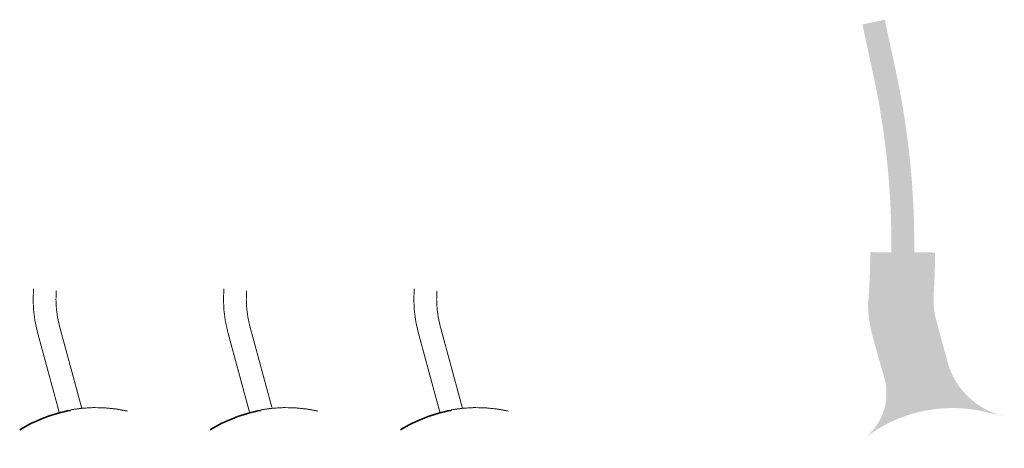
# Model space of a CAD drawing. Header units: metres. Extents: x 203106 to 205700, y 389311 to 393036.
# Tile 14 of 14: x 205597 to 205700, y 391139 to 391184. Entities that reach past the tile are written whole.
import ezdxf

# ---------------------------------------------------------------- set-up
doc = ezdxf.new("R2010")
doc.units = ezdxf.units.M
doc.linetypes.add('VW-1-1_STREEP', pattern=[2, 1, -1])
for name, color, linetype, lineweight in [('N-WE-VH-VERHARDING_ASFALT-A', 251, 'Continuous', 18), ('N-WE-VW-MARKERING_DWARS_DRIEHOEK_5050-G', 7, 'VW-HAAIETAND50-L-N', 35), ('N-WE-VW-MARKERING_LANGS_STREEP_11-G', 7, 'VW-1-1_STREEP', 13)]:
    doc.layers.add(name, color=color, linetype=linetype, lineweight=lineweight)
doc.linetypes.add('VW-HAAIETAND50-L-N', pattern='A,0,-0.5,[150,NLCS.SHX,S=1,R=0,X=-0.625,Y=-0.25],-0.5', length=1)

msp = doc.modelspace()

# ---------------------------------------------------------------- hatches: boundary and pattern name
at = {"layer": 'N-WE-VH-VERHARDING_ASFALT-A', "transparency": 33554687}
h = msp.add_hatch(color=256, dxfattribs=at)
h.dxf.hatch_style = 1
edge = h.paths.add_edge_path()
edge.add_line((205694.0557961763, 391147.8367957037), (205692.8855273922, 391152.1418377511))
edge.add_arc((205701.0878711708, 391154.3715365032), 8.499999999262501, 176.5487000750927, 195.2076189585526, ccw=False)
edge.add_arc((205604.2637974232, 391160.2109487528), 88.49999996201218, 356.5487000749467, 359.42209874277)
edge.add_line((205692.7592957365, 391159.3183281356), (205690.5594076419, 391159.3405175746))
edge.add_arc((205604.2637973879, 391160.210948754), 86.29999999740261, 359.422098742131, 372.1558027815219)
edge.add_line((205688.6288320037, 391178.3832060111), (205687.4676453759, 391183.7740360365))
edge.add_line((205687.4676453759, 391183.7740360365), (205685.1214566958, 391183.2686661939))
edge.add_line((205685.1214566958, 391183.2686661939), (205686.2826433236, 391177.877836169))
edge.add_arc((205604.4593131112, 391160.2530629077), 83.69999999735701, -0.6273743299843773, 12.155802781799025, ccw=False)
edge.add_line((205688.1542954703, 391159.3365873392), (205685.9544273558, 391159.3606763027))
edge.add_arc((205604.4593130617, 391160.2530629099), 81.50000004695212, 355.4204989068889, 359.37262566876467, ccw=False)
edge.add_arc((205701.1856290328, 391154.3925935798), 15.499999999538, 182.3911404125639, 193.5091107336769)
edge.add_arc((206098.9084799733, 391265.4779549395), 428.43482277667, 195.5294144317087, 196.165942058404)
edge.add_arc((205681.6468722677, 391144.5385232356), 5.999999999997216, -52.03758168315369, 16.006786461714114, ccw=False)
edge.add_arc((205694.5649060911, 391127.9818205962), 15.00000000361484, 127.9624183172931, 134.0601871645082)
edge.add_arc((205694.6358646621, 391127.8936241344), 15.11272793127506, 113.21220728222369, 134.0209801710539, ccw=False)
edge.add_arc((205694.5623608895, 391127.9426551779), 15.03877260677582, 77.36631935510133, 113.02846162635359, ccw=False)
edge.add_line((205697.8515943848, 391142.6173144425), (205700.0227487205, 391142.1297389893))
edge.add_arc((205701.7756491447, 391149.9353357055), 7.999999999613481, 195.2076189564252, 257.34308567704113, ccw=False)

# ---------------------------------------------------------------- linework, layer by layer
at = {"layer": 'N-WE-VW-MARKERING_DWARS_DRIEHOEK_5050-G'}
for points in [[(205596.5742338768, 391140.6795138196, -0.09562251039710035), (205601.9121455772, 391142.7440949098, -0.1136965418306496)], [(205616.5742338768, 391140.6795138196, -0.09562251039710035), (205621.9121455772, 391142.7440949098, -0.1136965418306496)], [(205636.5742338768, 391140.6795138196, -0.09562251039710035), (205641.9121455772, 391142.7440949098, -0.1136965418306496)]]:
    msp.add_lwpolyline(points, format="xyb", dxfattribs=at)
at = {"layer": 'N-WE-VW-MARKERING_LANGS_STREEP_11-G', "const_width": 0.1, "flags": 128}
for points in [[(205600.7396916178, 391142.484168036), (205598.4477164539, 391150.9305739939, -0.08710613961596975), (205598.0300331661, 391155.5310708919, -0.08710613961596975)], [(205603.0968578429, 391142.9603374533), (205600.7639827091, 391151.5589931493, -0.0871061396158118), (205600.4217193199, 391155.3314779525, -0.0871061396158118)], [(205620.7396916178, 391142.484168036), (205618.4477164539, 391150.9305739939, -0.08710613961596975), (205618.0300331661, 391155.5310708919, -0.08710613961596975)], [(205623.0702787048, 391143.0583044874), (205620.7639827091, 391151.5589931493, -0.0871061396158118), (205620.4217193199, 391155.3314779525, -0.0871061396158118)], [(205640.7396916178, 391142.484168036), (205638.4477164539, 391150.9305739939, -0.08710613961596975), (205638.0300331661, 391155.5310708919, -0.08710613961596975)], [(205643.1102225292, 391142.9110770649), (205640.7639827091, 391151.5589931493, -0.0871061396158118), (205640.4217193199, 391155.3314779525, -0.0871061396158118)], [(205601.9072854, 391142.7953128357, -0.09983886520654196), (205607.9218387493, 391142.6648149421, -0.09983886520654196)], [(205621.9072854, 391142.7953128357, -0.09983886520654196), (205627.9218387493, 391142.6648149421, -0.09983886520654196)], [(205641.9072854, 391142.7953128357, -0.09983886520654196), (205647.9218387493, 391142.6648149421, -0.09983886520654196)]]:
    msp.add_lwpolyline(points, format="xyb", dxfattribs=at)

doc.saveas('drawing.dxf')
